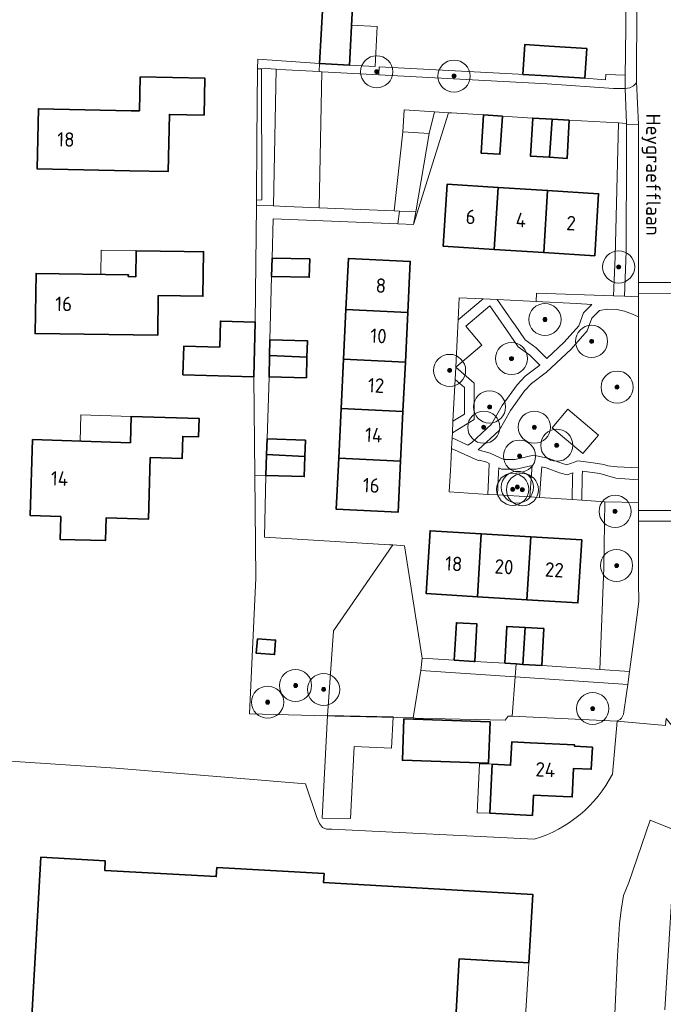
# Model space of a CAD drawing. Header units: metres. Extents: x 153919 to 160124, y 449312 to 452850.
# Tile 73 of 81: x 156401 to 156481, y 451961 to 452084. Entities that reach past the tile are written whole.
import ezdxf
from ezdxf.enums import TextEntityAlignment as Align

# ---------------------------------------------------------------- set-up
doc = ezdxf.new("R2010")
doc.units = ezdxf.units.M
for name, color, linetype, lineweight in [('B-WE-GR-BEPLANTING_CULTUUR_HEESTERS-GV', 90, 'Continuous', 18), ('B-WE-GR-BOOM-S', 90, 'Continuous', 25), ('B-WE-OG-BEBOUWING-GV', 7, 'Continuous', 35), ('B-WE-OG-BEBOUWING-T18', 7, 'Continuous', 18), ('B-WE-OG-BEBOUWING_LUIFEL-GV', 7, 'Continuous', 18), ('B-WE-OG-BEBOUWING_OVERBOUWING-GV', 7, 'Continuous', 18), ('B-WE-OG-TERREIN_CULTUURSCHEIDING-GV', 7, 'Continuous', 18), ('B-WE-OG-TERREIN_ERF-GV', 7, 'Continuous', 18), ('B-WE-OG-TOPOGRAFIE-T18', 7, 'Continuous', 18), ('B-WE-VH-VERHARDING_BETONSTRAATSTEEN-GV', 252, 'Continuous', 18), ('B-WE-VH-VERHARDING_HOUTSNIPPERS-GV', 252, 'Continuous', 18), ('B-WE-VH-VERHARDING_TEGEL-GV', 252, 'Continuous', 18)]:
    doc.layers.add(name, color=color, linetype=linetype, lineweight=lineweight)
doc.styles.add('NLCS-ISO-M1000-T18', font='NLCS-ISO.ttf', dxfattribs={"height": 1.8})

# ---------------------------------------------------------------- blocks, each defined once
blk = doc.blocks.new('SGR-BOOM_01-SO')
at = {"linetype": 'ByBlock', "lineweight": 18}
h = blk.add_hatch(color=0, dxfattribs=at)
h.dxf.hatch_style = 1
edge = h.paths.add_edge_path()
edge.add_arc((0, 0), 0.25, 0, 360)
at = {"color": 0, "linetype": 'ByBlock', "lineweight": 18}
for radius in [2, 0.25]:
    blk.add_circle((0, 0), radius, dxfattribs=at)

msp = doc.modelspace()

# ---------------------------------------------------------------- linework, layer by layer
at = {"layer": 'B-WE-GR-BEPLANTING_CULTUUR_HEESTERS-GV', "flags": 128}
for points in [[(156430.446, 452077.823), (156430.936, 452077.808), (156431.472, 452077.882), (156432.129, 452077.795), (156432.753, 452077.761), (156433.936, 452077.698), (156438.103, 452077.474), (156438.155, 452078.472), (156430.457, 452078.994)], [(156430.281, 452060.772), (156432.423, 452060.732), (156432.753, 452077.761), (156432.129, 452077.795), (156431.472, 452077.882), (156430.936, 452077.808), (156430.954, 452061.49), (156430.288, 452061.461), (156430.283, 452060.97)], [(156430.936, 452077.808), (156430.446, 452077.823), (156430.36, 452068.907), (156430.288, 452061.461), (156430.954, 452061.49)], [(156445.518, 452077.075), (156466.469, 452075.948), (156474.734, 452075.373), (156476.089, 452075.351), (156476.181, 452075.362), (156476.199, 452077.007), (156473.793, 452077.119), (156473.748, 452076.453), (156471.146, 452076.628), (156466.465, 452076.942), (156463.45, 452077.105), (156462.889, 452077.135), (156445.584, 452078.071)], [(156448.514, 452069.965), (156451.807, 452069.751), (156452.448, 452072.463), (156448.693, 452072.709)], [(156449.835, 452058.425), (156454.212, 452072.348), (156452.448, 452072.463), (156451.807, 452069.751), (156450.112, 452060.014)], [(156474.739, 452049.538), (156476.084, 452049.489), (156476.317, 452055.107), (156476.368, 452067.663), (156476.35, 452070.934), (156476.349, 452071.008), (156475.346, 452071.064), (156474.948, 452054.379)], [(156449.835, 452058.425), (156450.112, 452060.014), (156448.115, 452060.095), (156447.898, 452058.504)], [(156465.095, 452048.82), (156460.253, 452049.063), (156462.345, 452046.089), (156462.406, 452046.002), (156463.722, 452044.058), (156465.095, 452043.085), (156466.445, 452041.736), (156468.585, 452043.755), (156470.408, 452045.785), (156470.981, 452047.433), (156472.048, 452048.471), (156470.109, 452048.568)], [(156454.675, 452032.5), (156454.641, 452031.84), (156456.596, 452030.941), (156457.061, 452031.235), (156459.564, 452033.541), (156460.877, 452035.894), (156462.737, 452038.474), (156463.717, 452039.519), (156465.564, 452040.918), (156464.318, 452042.165), (156462.851, 452043.204), (156461.419, 452045.32), (156459.331, 452048.288), (156456.344, 452045.777), (156458.353, 452043.389), (156455.091, 452040.646), (156457.387, 452038.656), (156457.387, 452034.127)], [(156477.852, 452028.12), (156477.85, 452041.603), (156477.839, 452046.939), (156477.109, 452047.264), (156476.093, 452047.633), (156475.131, 452047.856), (156473.938, 452047.885), (156472.981, 452047.704), (156472.022, 452046.771), (156471.463, 452045.163), (156469.442, 452042.914), (156466.41, 452040.054), (156464.523, 452038.624), (156463.665, 452037.708), (156461.892, 452035.249), (156461.193, 452033.998), (156460.519, 452032.79), (156457.874, 452030.353), (156459.386, 452029.94), (156461.063, 452029.143), (156462.475, 452029.143), (156464.778, 452029.695), (156466.691, 452029.27), (156468.367, 452028.652), (156468.914, 452028.503), (156470.31, 452028.996), (156471.888, 452028.786), (156473.296, 452028.598), (156473.671, 452028.487), (156474.021, 452028.383), (156475.197, 452028.263)], [(156455.013, 452039.125), (156454.749, 452033.943), (156456.187, 452034.806), (156456.187, 452038.108)], [(156472.849, 452032.186), (156470.913, 452029.895), (156467.094, 452033.122), (156469.031, 452035.413)], [(156459.103, 452024.82), (156459.222, 452027.601), (156459.267, 452028.668), (156458.967, 452028.811), (156458.011, 452029.072), (156457.906, 452029.017), (156454.575, 452030.549), (156454.469, 452028.475), (156454.429, 452027.834), (156454.261, 452025.125)], [(156460.301, 452024.745), (156464.325, 452024.491), (156464.529, 452027.343), (156464.606, 452028.419), (156462.616, 452027.942), (156460.792, 452027.942), (156460.444, 452028.108), (156460.42, 452027.543)], [(156465.523, 452024.415), (156469.584, 452024.159), (156469.643, 452027.095), (156469.651, 452027.491), (156468.959, 452027.247), (156468.004, 452027.508), (156466.353, 452028.116), (156465.796, 452028.239), (156465.728, 452027.285)], [(156470.783, 452024.083), (156473.647, 452023.903), (156477.852, 452023.797), (156477.852, 452026.645), (156475.026, 452026.834), (156473.043, 452027.421), (156470.855, 452027.713), (156470.842, 452027.037)], [(156473.029, 452003.014), (156476.719, 452002.756), (156476.845, 452003.66), (156477.681, 452009.813), (156477.879, 452011.525), (156477.825, 452013.7), (156477.846, 452021.476), (156477.849, 452022.788), (156477.852, 452023.797), (156473.647, 452023.903), (156473.508, 452015.668)], [(156462.121, 451997.179), (156475.203, 451996.595), (156475.248, 451996.613), (156475.551, 451996.785), (156475.72, 451996.93), (156475.979, 451997.429), (156476.336, 452000), (156476.498, 452001.161), (156462.491, 452002.088)]]:
    msp.add_lwpolyline(points, close=True, dxfattribs=at)
at = {"layer": 'B-WE-OG-BEBOUWING-GV', "flags": 128}
for points in [[(156438.547, 452085.76), (156438.156, 452078.489), (156441.859, 452078.273), (156442.251, 452085.561)], [(156463.45, 452077.105), (156466.465, 452076.942), (156471.146, 452076.628), (156471.395, 452080.33), (156466.713, 452080.644), (156463.7, 452080.846)], [(156415.817, 452076.815), (156415.735, 452072.591), (156414.708, 452072.596), (156403.163, 452072.834), (156403.008, 452065.341), (156414.553, 452065.103), (156419.322, 452065.025), (156419.459, 452072.126), (156423.774, 452072.043), (156423.864, 452076.66)], [(156460.901, 452071.911), (156458.556, 452072.062), (156458.256, 452067.322), (156460.601, 452067.173)], [(156466.781, 452066.788), (156467.077, 452071.528), (156464.686, 452071.667), (156464.403, 452066.929)], [(156469.228, 452071.402), (156467.077, 452071.528), (156466.781, 452066.788), (156468.944, 452066.659)], [(156459.891, 452055.308), (156460.375, 452063.043), (156454.026, 452063.44), (156453.543, 452055.705)], [(156466.04, 452054.924), (156466.523, 452062.659), (156460.375, 452063.043), (156459.891, 452055.308)], [(156466.523, 452062.659), (156466.04, 452054.924), (156472.388, 452054.527), (156472.871, 452062.262)], [(156418.08, 452049.563), (156423.63, 452049.484), (156423.709, 452055.033), (156421.283, 452055.067), (156415.317, 452055.151), (156415.271, 452051.921), (156414.348, 452051.934), (156414.351, 452052.173), (156402.861, 452052.335), (156402.755, 452044.837), (156418.01, 452044.622)], [(156432.232, 452054.251), (156432.173, 452051.968), (156436.862, 452051.846), (156436.921, 452054.128)], [(156441.431, 452047.835), (156449.129, 452047.463), (156449.437, 452053.832), (156441.739, 452054.204)], [(156448.83, 452041.294), (156449.129, 452047.463), (156441.431, 452047.835), (156441.132, 452041.666)], [(156425.719, 452043.143), (156421.246, 452043.268), (156421.147, 452039.721), (156429.95, 452039.473), (156430.141, 452046.28), (156425.811, 452046.401)], [(156431.932, 452042.111), (156436.582, 452041.886), (156436.633, 452043.952), (156431.98, 452044.066)], [(156436.582, 452041.886), (156431.932, 452042.111), (156431.867, 452039.448), (156436.52, 452039.335)], [(156448.532, 452035.124), (156448.83, 452041.294), (156441.132, 452041.666), (156440.834, 452035.497)], [(156440.535, 452029.328), (156448.233, 452028.955), (156448.532, 452035.124), (156440.834, 452035.497)], [(156405.934, 452022.059), (156405.883, 452019.181), (156411.529, 452019.08), (156411.579, 452021.881), (156416.845, 452021.715), (156417.088, 452029.406), (156421.045, 452029.281), (156421.132, 452032.044), (156423.088, 452031.982), (156423.161, 452034.267), (156414.717, 452034.534), (156414.613, 452031.246), (156402.439, 452031.631), (156402.141, 452022.179)], [(156436.33, 452029.532), (156436.397, 452031.562), (156431.61, 452031.722), (156431.545, 452029.764)], [(156436.33, 452029.532), (156431.545, 452029.764), (156431.458, 452027.164), (156436.246, 452027.026)], [(156448.233, 452028.955), (156440.535, 452029.328), (156440.227, 452022.959), (156447.925, 452022.586)], [(156457.789, 452012.068), (156458.267, 452019.902), (156451.907, 452020.29), (156451.429, 452012.456)], [(156463.949, 452011.691), (156464.427, 452019.525), (156458.267, 452019.902), (156457.789, 452012.068)], [(156464.427, 452019.525), (156463.949, 452011.691), (156470.309, 452011.303), (156470.787, 452019.137)], [(156454.917, 452004.161), (156457.334, 452003.994), (156457.472, 452003.986), (156457.735, 452008.684), (156455.179, 452008.827)], [(156461.19, 452003.778), (156462.612, 452003.698), (156463.458, 452003.651), (156463.738, 452008.238), (156461.447, 452008.367)], [(156465.798, 452003.52), (156466.056, 452008.108), (156463.738, 452008.238), (156463.458, 452003.651)], [(156430.407, 452006.843), (156430.278, 452005.029), (156432.551, 452004.867), (156432.68, 452006.681)], [(156448.633, 451996.873), (156448.452, 451991.705), (156459.186, 451991.33), (156459.366, 451996.498)], [(156464.76, 451987.375), (156468.473, 451987.193), (156469.589, 451987.138), (156469.763, 451990.687), (156471.968, 451990.578), (156472.103, 451993.332), (156469.878, 451993.441), (156469.886, 451993.612), (156464.362, 451993.883), (156462.073, 451993.995), (156461.931, 451991.087), (156459.644, 451991.199), (156459.345, 451985.102), (156464.636, 451984.842)], [(156454.118, 451942.035), (156455.519, 451966.969), (156464.204, 451966.481), (156464.683, 451975.005), (156438.656, 451976.468), (156438.72, 451977.597), (156425.361, 451978.348), (156425.297, 451977.214), (156411.416, 451977.994), (156411.482, 451979.17), (156403.446, 451979.621), (156401.465, 451944.38), (156407.676, 451944.031), (156407.71, 451944.644)]]:
    msp.add_lwpolyline(points, close=True, dxfattribs=at)
at = {"layer": 'B-WE-OG-BEBOUWING_LUIFEL-GV', "flags": 128}
for points in [[(156445.054, 452078.1), (156445.323, 452083.093), (156442.128, 452083.265), (156441.859, 452078.272)], [(156414.351, 452052.173), (156414.348, 452051.934), (156415.271, 452051.921), (156415.317, 452055.151), (156410.971, 452055.212), (156410.929, 452052.221)], [(156408.459, 452034.732), (156408.355, 452031.444), (156414.613, 452031.246), (156414.717, 452034.534)], [(156457.747, 451985.18), (156459.345, 451985.102), (156459.644, 451991.199), (156458.046, 451991.277)]]:
    msp.add_lwpolyline(points, close=True, dxfattribs=at)
at = {"layer": 'B-WE-OG-BEBOUWING_OVERBOUWING-GV', "flags": 128}
msp.add_lwpolyline([(156447.102, 451993.193), (156447.308, 451997.112), (156439.154, 451997.271), (156438.482, 451984.514), (156441.981, 451984.45), (156442.455, 451993.438)], close=True, dxfattribs=at)
at = {"layer": 'B-WE-OG-TERREIN_CULTUURSCHEIDING-GV', "flags": 128}
msp.add_lwpolyline([(156455.392, 452046.544), (156458.494, 452049.152), (156455.533, 452049.3)], close=True, dxfattribs=at)
at = {"layer": 'B-WE-OG-TERREIN_ERF-GV', "flags": 128}
for points in [[(156439.124, 451997.236), (156429.44, 451997.473), (156430.211, 452014.391), (156430.074, 452027.204), (156429.95, 452039.473), (156421.147, 452039.721), (156421.246, 452043.268), (156425.719, 452043.143), (156425.811, 452046.401), (156430.141, 452046.28), (156430.281, 452060.772), (156430.283, 452060.97), (156430.288, 452061.461), (156430.36, 452068.907), (156430.446, 452077.823), (156430.457, 452078.994), (156438.155, 452078.472), (156438.103, 452077.474), (156438.448, 452077.455), (156445.518, 452077.075), (156445.584, 452078.071), (156462.889, 452077.135), (156463.45, 452077.105), (156463.7, 452080.846), (156466.713, 452080.644), (156471.395, 452080.33), (156471.146, 452076.628), (156473.748, 452076.453), (156473.793, 452077.119), (156476.199, 452077.007), (156476.228, 452079.63), (156476.346, 452090.47)], [(156385.217, 451911.904), (156431.974, 451894.331), (156435.691, 451906.335), (156473.97, 451894.481), (156473.893, 451898.987), (156473.959, 451909.047), (156474.764, 451921.301), (156475.302, 451934.402), (156476.063, 451944.523), (156474.342, 451947.053), (156474.736, 451956.528), (156475.209, 451967.367), (156475.488, 451971.34), (156475.693, 451973.042), (156475.969, 451974.857), (156476.617, 451976.495), (156479.293, 451984.236), (156482.47, 451982.967), (156483.179, 451994.624), (156481.799, 451996.298), (156481.303, 451996.9)], [(156474.587, 451989.991), (156475.203, 451996.595), (156462.121, 451997.179), (156461.629, 451997.201), (156461.267, 451996.692), (156450.054, 451996.967), (156449.793, 451996.973), (156440.046, 451997.213), (156439.124, 451997.236)], [(156481.303, 451996.9), (156481.181, 451996.034), (156475.203, 451996.595), (156474.587, 451989.991)], [(156464.875, 451981.875), (156439.665, 451983.114), (156439.018, 451983.136), (156438.534, 451983.35), (156438.122, 451983.851), (156437.797, 451984.588), (156436.387, 451988.773), (156412.796, 451990.739), (156393.337, 451992.023)], [(156393.337, 451992.023), (156412.796, 451990.739), (156436.387, 451988.773), (156437.797, 451984.588), (156438.122, 451983.851), (156438.534, 451983.35), (156439.018, 451983.136), (156439.665, 451983.114), (156464.875, 451981.875)], [(156481.109, 451960.607), (156482.47, 451982.967), (156479.293, 451984.236), (156476.617, 451976.495), (156475.969, 451974.857), (156475.693, 451973.042), (156475.488, 451971.34), (156475.209, 451967.367), (156474.736, 451956.528)]]:
    msp.add_lwpolyline(points, dxfattribs=at)
for points in [[(156438.156, 452078.489), (156438.547, 452085.76), (156442.251, 452085.561), (156441.859, 452078.273)], [(156419.322, 452065.025), (156414.553, 452065.103), (156403.008, 452065.341), (156403.163, 452072.834), (156414.708, 452072.596), (156415.735, 452072.591), (156415.817, 452076.815), (156423.864, 452076.66), (156423.774, 452072.043), (156419.459, 452072.126)], [(156448.732, 452018.427), (156450.928, 452004.438), (156454.917, 452004.161), (156455.179, 452008.827), (156457.735, 452008.684), (156457.472, 452003.986), (156461.19, 452003.778), (156461.447, 452008.367), (156463.738, 452008.238), (156466.056, 452008.108), (156465.798, 452003.52), (156465.898, 452003.514), (156473.029, 452003.014), (156473.508, 452015.668), (156473.647, 452023.903), (156470.783, 452024.083), (156469.584, 452024.159), (156465.523, 452024.415), (156464.325, 452024.491), (156460.301, 452024.745), (156459.103, 452024.82), (156454.261, 452025.125), (156454.429, 452027.834), (156454.469, 452028.475), (156454.575, 452030.549), (156454.641, 452031.84), (156454.675, 452032.5), (156454.749, 452033.943), (156455.013, 452039.125), (156455.091, 452040.646), (156455.309, 452044.906), (156455.392, 452046.544), (156455.533, 452049.3), (156458.494, 452049.152), (156460.253, 452049.063), (156465.095, 452048.82), (156465.153, 452049.884), (156474.739, 452049.538), (156474.948, 452054.379), (156475.346, 452071.064), (156469.228, 452071.402), (156468.944, 452066.659), (156466.781, 452066.788), (156464.403, 452066.929), (156464.686, 452071.667), (156464.644, 452071.665), (156460.901, 452071.911), (156460.601, 452067.173), (156458.256, 452067.322), (156458.556, 452072.062), (156454.58, 452072.324), (156454.212, 452072.348), (156449.835, 452058.425), (156447.898, 452058.504), (156432.359, 452059.134), (156432.232, 452054.251), (156436.921, 452054.128), (156436.862, 452051.846), (156432.173, 452051.968), (156432.171, 452051.91), (156431.98, 452044.066), (156436.633, 452043.952), (156436.582, 452041.886), (156436.52, 452039.335), (156431.867, 452039.448), (156431.867, 452039.428), (156431.61, 452031.722), (156436.397, 452031.562), (156436.33, 452029.532), (156436.246, 452027.026), (156431.458, 452027.164), (156431.307, 452019.493), (156446.84, 452018.543), (156447.273, 452018.516)], [(156459.891, 452055.308), (156453.543, 452055.705), (156454.026, 452063.44), (156460.375, 452063.043), (156466.523, 452062.659), (156472.871, 452062.262), (156472.388, 452054.527), (156466.04, 452054.924)], [(156423.63, 452049.484), (156418.08, 452049.563), (156418.01, 452044.622), (156402.755, 452044.837), (156402.861, 452052.335), (156414.351, 452052.173), (156414.348, 452051.934), (156415.271, 452051.921), (156415.317, 452055.151), (156421.283, 452055.067), (156423.709, 452055.033)], [(156448.233, 452028.955), (156447.925, 452022.586), (156440.227, 452022.959), (156440.535, 452029.328), (156440.834, 452035.497), (156441.132, 452041.666), (156441.431, 452047.835), (156441.739, 452054.204), (156449.437, 452053.832), (156449.129, 452047.463), (156448.83, 452041.294), (156448.532, 452035.124)], [(156417.088, 452029.406), (156416.845, 452021.715), (156411.579, 452021.881), (156411.529, 452019.08), (156405.883, 452019.181), (156405.934, 452022.059), (156402.141, 452022.179), (156402.439, 452031.631), (156414.613, 452031.246), (156414.717, 452034.534), (156423.161, 452034.267), (156423.088, 452031.982), (156421.132, 452032.044), (156421.045, 452029.281)], [(156446.84, 452018.543), (156431.307, 452019.493), (156431.458, 452027.164), (156430.074, 452027.204), (156430.211, 452014.391), (156429.44, 451997.473), (156439.124, 451997.236), (156439.863, 452007.829), (156447.273, 452018.516)], [(156457.789, 452012.068), (156451.429, 452012.456), (156451.907, 452020.29), (156458.267, 452019.902), (156464.427, 452019.525), (156470.787, 452019.137), (156470.309, 452011.303), (156463.949, 452011.691)], [(156448.732, 452018.427), (156447.273, 452018.516), (156439.863, 452007.829), (156439.124, 451997.236), (156440.046, 451997.213), (156449.793, 451996.973), (156450.744, 452002.866), (156450.928, 452004.438)], [(156430.407, 452006.843), (156432.68, 452006.681), (156432.551, 452004.867), (156430.278, 452005.029)], [(156462.491, 452002.088), (156450.744, 452002.866), (156449.793, 451996.973), (156450.054, 451996.967), (156461.267, 451996.692), (156461.629, 451997.201), (156462.121, 451997.179)], [(156459.186, 451991.33), (156448.452, 451991.705), (156448.633, 451996.873), (156459.366, 451996.498)], [(156462.073, 451993.995), (156464.362, 451993.883), (156469.886, 451993.612), (156469.878, 451993.441), (156472.103, 451993.332), (156471.968, 451990.578), (156469.763, 451990.687), (156469.589, 451987.138), (156468.473, 451987.193), (156464.76, 451987.375), (156464.636, 451984.842), (156459.345, 451985.102), (156459.644, 451991.199), (156461.931, 451991.087)], [(156403.446, 451979.621), (156411.482, 451979.17), (156411.416, 451977.994), (156425.297, 451977.214), (156425.361, 451978.348), (156438.72, 451977.597), (156438.656, 451976.468), (156464.683, 451975.005), (156464.204, 451966.481), (156462.985, 451947.102), (156460.236, 451947.262), (156460.135, 451946.024), (156463.023, 451945.83), (156462.726, 451941.406), (156458.704, 451941.676), (156454.118, 451942.035), (156407.71, 451944.644), (156407.676, 451944.031), (156401.465, 451944.38)]]:
    msp.add_lwpolyline(points, close=True, dxfattribs=at)
at = {"layer": 'B-WE-OG-TERREIN_ERF-GV'}
for points in [[(156474.587, 451989.991, -0.2050742), (156464.875, 451981.875)], [(156464.875, 451981.875, 0.2050742), (156474.587, 451989.991)]]:
    msp.add_lwpolyline(points, format="xyb", dxfattribs=at)
at = {"layer": 'B-WE-VH-VERHARDING_BETONSTRAATSTEEN-GV', "flags": 128}
for points in [[(156477.777, 452110.231), (156477.751, 452106.211), (156477.72, 452104.09), (156477.663, 452099.639), (156477.667, 452091.85), (156477.586, 452077.457), (156477.592, 452076.202), (156477.858, 452070.879), (156477.823, 452054.954), (156477.83, 452051.211), (156483.108, 452051.202), (156483.143, 452068.509), (156483.147, 452070.583), (156482.868, 452075.099), (156482.892, 452075.94), (156482.898, 452076.14), (156483.018, 452080.409), (156483.215, 452087.452), (156483.156, 452089.807), (156482.925, 452106.678), (156482.888, 452112.075), (156482.881, 452113.104), (156483.402, 452114.344), (156483.861, 452115.609)], [(156483.241, 452021.468), (156477.846, 452021.476), (156477.825, 452013.7), (156477.879, 452011.525), (156477.681, 452009.813), (156476.845, 452003.66), (156476.719, 452002.756), (156476.498, 452001.161), (156476.336, 452000), (156475.979, 451997.429), (156475.72, 451996.93), (156475.551, 451996.785), (156475.248, 451996.613), (156475.203, 451996.595), (156481.181, 451996.034)]]:
    msp.add_lwpolyline(points, dxfattribs=at)
for points in [[(156438.448, 452077.455), (156438.12, 452060.501), (156447.422, 452060.123), (156448.514, 452069.965), (156448.693, 452072.709), (156452.448, 452072.463), (156454.212, 452072.348), (156454.58, 452072.324), (156458.556, 452072.062), (156460.901, 452071.911), (156464.644, 452071.665), (156464.686, 452071.667), (156467.077, 452071.528), (156469.228, 452071.402), (156475.346, 452071.064), (156476.349, 452071.008), (156476.181, 452075.362), (156476.089, 452075.351), (156474.734, 452075.373), (156466.469, 452075.948), (156445.518, 452077.075)], [(156477.833, 452049.813), (156483.105, 452049.81), (156483.108, 452051.056), (156483.108, 452051.202), (156477.83, 452051.211)], [(156477.833, 452049.813), (156477.834, 452049.426), (156477.839, 452046.939), (156477.85, 452041.603), (156477.852, 452028.12), (156477.852, 452026.645), (156477.852, 452023.797), (156477.849, 452022.788), (156483.223, 452022.809), (156483.176, 452026.241), (156483.159, 452027.445), (156483.128, 452029.697), (156483.1, 452047.069), (156483.101, 452047.598), (156483.103, 452048.709), (156483.105, 452049.81)], [(156477.846, 452021.476), (156483.241, 452021.468), (156483.226, 452022.567), (156483.223, 452022.809), (156477.849, 452022.788)], [(156454.118, 451942.035), (156458.704, 451941.676), (156459.001, 451946.1), (156460.135, 451946.024), (156460.236, 451947.262), (156462.985, 451947.102), (156464.204, 451966.481), (156455.519, 451966.969)]]:
    msp.add_lwpolyline(points, close=True, dxfattribs=at)
at = {"layer": 'B-WE-VH-VERHARDING_HOUTSNIPPERS-GV', "flags": 128}
msp.add_lwpolyline([(156472.849, 452032.186), (156469.031, 452035.413), (156467.094, 452033.122), (156470.913, 452029.895)], close=True, dxfattribs=at)
at = {"layer": 'B-WE-VH-VERHARDING_TEGEL-GV', "flags": 128}
msp.add_lwpolyline([(156476.399, 452104.213), (156476.396, 452103.315), (156476.346, 452090.47), (156476.228, 452079.63), (156476.199, 452077.007), (156476.181, 452075.362), (156476.746, 452075.427), (156477.217, 452075.675), (156477.453, 452075.925), (156477.592, 452076.202), (156477.586, 452077.457), (156477.667, 452091.85), (156477.663, 452099.639), (156477.72, 452104.09), (156477.751, 452106.211), (156477.777, 452110.231)], dxfattribs=at)
for points in [[(156438.448, 452077.455), (156438.103, 452077.474), (156433.936, 452077.698), (156432.753, 452077.761), (156432.423, 452060.732), (156433.955, 452060.67), (156438.12, 452060.501)], [(156476.181, 452075.362), (156476.349, 452071.008), (156476.35, 452070.934), (156477.858, 452070.879), (156477.592, 452076.202), (156477.453, 452075.925), (156477.217, 452075.675), (156476.746, 452075.427)], [(156476.084, 452049.489), (156477.834, 452049.426), (156477.833, 452049.813), (156477.83, 452051.211), (156477.823, 452054.954), (156477.858, 452070.879), (156476.35, 452070.934), (156476.368, 452067.663), (156476.317, 452055.107)], [(156447.422, 452060.123), (156448.115, 452060.095), (156450.112, 452060.014), (156451.807, 452069.751), (156448.514, 452069.965)], [(156438.12, 452060.501), (156433.955, 452060.67), (156432.423, 452060.732), (156430.281, 452060.772), (156430.141, 452046.28), (156429.95, 452039.473), (156430.074, 452027.204), (156431.458, 452027.164), (156431.545, 452029.764), (156431.61, 452031.722), (156431.867, 452039.428), (156431.867, 452039.448), (156431.932, 452042.111), (156431.98, 452044.066), (156432.171, 452051.91), (156432.173, 452051.968), (156432.232, 452054.251), (156432.359, 452059.134), (156447.898, 452058.504), (156448.115, 452060.095), (156447.422, 452060.123)], [(156477.852, 452028.12), (156475.197, 452028.263), (156474.021, 452028.383), (156473.671, 452028.487), (156473.296, 452028.598), (156471.888, 452028.786), (156470.31, 452028.996), (156468.914, 452028.503), (156468.367, 452028.652), (156466.691, 452029.27), (156464.778, 452029.695), (156462.475, 452029.143), (156461.063, 452029.143), (156459.386, 452029.94), (156457.874, 452030.353), (156460.519, 452032.79), (156461.193, 452033.998), (156461.892, 452035.249), (156463.665, 452037.708), (156464.523, 452038.624), (156466.41, 452040.054), (156469.442, 452042.914), (156471.463, 452045.163), (156472.022, 452046.771), (156472.981, 452047.704), (156473.938, 452047.885), (156475.131, 452047.856), (156476.093, 452047.633), (156477.109, 452047.264), (156477.839, 452046.939), (156477.834, 452049.426), (156476.084, 452049.489), (156474.739, 452049.538), (156465.153, 452049.884), (156465.095, 452048.82), (156470.109, 452048.568), (156472.048, 452048.471), (156470.981, 452047.433), (156470.408, 452045.785), (156468.585, 452043.755), (156466.445, 452041.736), (156465.095, 452043.085), (156463.722, 452044.058), (156462.406, 452046.002), (156462.345, 452046.089), (156460.253, 452049.063), (156458.494, 452049.152), (156455.392, 452046.544), (156455.309, 452044.906), (156455.091, 452040.646), (156458.353, 452043.389), (156456.344, 452045.777), (156459.331, 452048.288), (156461.419, 452045.32), (156462.851, 452043.204), (156464.318, 452042.165), (156465.564, 452040.918), (156463.717, 452039.519), (156462.737, 452038.474), (156460.877, 452035.894), (156459.564, 452033.541), (156457.061, 452031.235), (156456.596, 452030.941), (156454.641, 452031.84), (156454.575, 452030.549), (156457.906, 452029.017), (156458.011, 452029.072), (156458.967, 452028.811), (156459.267, 452028.668), (156459.222, 452027.601), (156459.103, 452024.82), (156460.301, 452024.745), (156460.42, 452027.543), (156460.444, 452028.108), (156460.792, 452027.942), (156462.616, 452027.942), (156464.606, 452028.419), (156464.529, 452027.343), (156464.325, 452024.491), (156465.523, 452024.415), (156465.728, 452027.285), (156465.796, 452028.239), (156466.353, 452028.116), (156468.004, 452027.508), (156468.959, 452027.247), (156469.651, 452027.491), (156469.643, 452027.095), (156469.584, 452024.159), (156470.783, 452024.083), (156470.842, 452027.037), (156470.855, 452027.713), (156473.043, 452027.421), (156475.026, 452026.834), (156477.852, 452026.645)], [(156455.091, 452040.646), (156455.013, 452039.125), (156456.187, 452038.108), (156456.187, 452034.806), (156454.749, 452033.943), (156454.675, 452032.5), (156457.387, 452034.127), (156457.387, 452038.656)], [(156462.612, 452003.698), (156461.19, 452003.778), (156457.472, 452003.986), (156457.334, 452003.994), (156454.917, 452004.161), (156450.928, 452004.438), (156450.744, 452002.866), (156462.491, 452002.088)], [(156473.029, 452003.014), (156465.898, 452003.514), (156465.798, 452003.52), (156463.458, 452003.651), (156462.612, 452003.698), (156462.491, 452002.088), (156476.498, 452001.161), (156476.719, 452002.756)]]:
    msp.add_lwpolyline(points, close=True, dxfattribs=at)

# ---------------------------------------------------------------- block references
at = {"layer": 'B-WE-GR-BOOM-S'}
for p in [(156445.257, 452077.444), (156454.881, 452076.904), (156475.373, 452053.136), (156466.196, 452046.595), (156471.996, 452043.869), (156462.036, 452041.727), (156454.331, 452040.255), (156475.178, 452038.173), (156459.304, 452035.699), (156458.584, 452033.181), (156464.88, 452033.181), (156467.668, 452030.932), (156463.036, 452029.583), (156462.182, 452025.446), (156462.766, 452025.716), (156463.396, 452025.401), (156474.93, 452022.702), (156475.11, 452015.956), (156435.159, 452001.016), (156438.652, 452000.522), (156431.688, 451998.942), (156472.142, 451998.148)]:
    msp.add_blockref('SGR-BOOM_01-SO', p, dxfattribs=at)

# ---------------------------------------------------------------- texts
at = {"layer": 'B-WE-OG-BEBOUWING-T18', "style": 'NLCS-ISO-M1000-T18'}
for s, rotation, p in [('18', 358.8, (156406.585, 452069.015)), ('6', 356.4, (156456.959, 452059.374)), ('4', 356.4, (156463.207, 452058.984)), ('2', 356.4, (156469.456, 452058.593)), ('8', 357.2, (156445.787, 452050.816)), ('16', 359.2, (156406.308, 452048.537)), ('10', 357.2, (156445.484, 452044.547)), ('12', 357.2, (156445.185, 452038.378)), ('14', 357.2, (156444.887, 452032.209)), ('14', 358.2, (156405.788, 452026.794)), ('16', 357.2, (156444.583, 452025.94)), ('18', 356.5, (156454.848, 452016.179)), ('20', 356.5, (156461.108, 452015.797)), ('22', 356.5, (156467.368, 452015.414)), ('24', 357.2, (156466.252, 451990.546))]:
    msp.add_text(s, height=1.8, rotation=rotation, dxfattribs=at).set_placement(p, align=Align.MIDDLE)
at = {"layer": 'B-WE-OG-TOPOGRAFIE-T18', "style": 'NLCS-ISO-M1000-T18'}
msp.add_text('Heygraefflaan', height=1.8, rotation=270, dxfattribs=at).set_placement((156479.424, 452064.634), align=Align.MIDDLE)

doc.saveas('drawing.dxf')
